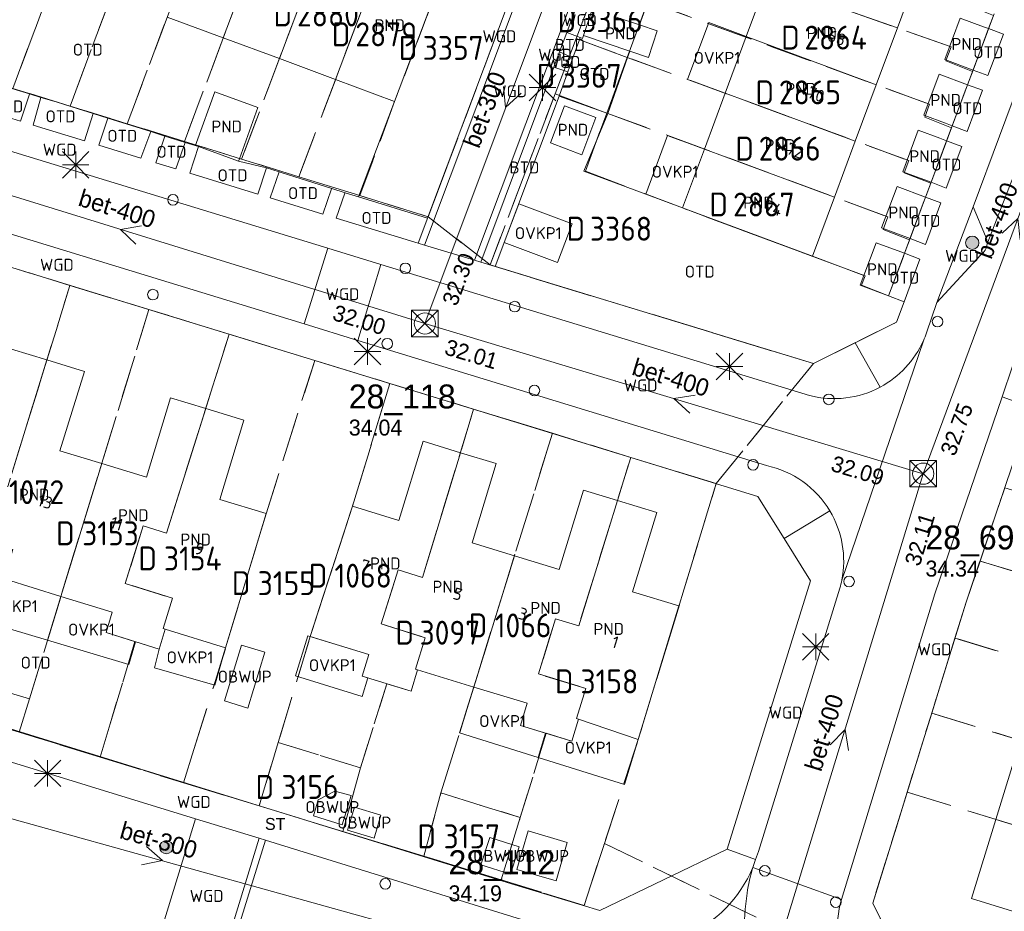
# Model space of a CAD drawing. Header units: metres. Extents: x 207644 to 210135, y 370459 to 373417.
# Tile 42 of 256: x 208256 to 208330, y 371539 to 371607. Entities that reach past the tile are written whole.
import ezdxf
from ezdxf.enums import TextEntityAlignment as Align

# ---------------------------------------------------------------- set-up
doc = ezdxf.new("R2010")
doc.units = ezdxf.units.M
doc.linetypes.add('HIDDEN2', pattern=[4.7625, 3.175, -1.5875])
for name, color, linetype in [('BTD', 7, 'Continuous'), ('combi_kolk', 7, 'Continuous'), ('CON_BxH300x300mm', 7, 'Continuous'), ('CON_BxH400x400mm', 7, 'Continuous'), ('DMM_BxH300x300mm', 7, 'Continuous'), ('DMM_BxH400x400mm', 7, 'Continuous'), ('GB', 1, 'Continuous'), ('GB07', 1, 'Continuous'), ('GB11', 1, 'Continuous'), ('INV_BxH300x300mm', 7, 'Continuous'), ('INV_BxH400x400mm', 7, 'Continuous'), ('KAD_perceelnummer', 212, 'Continuous'), ('KAD_sectie', 212, 'Continuous'), ('KAD_Vastgesteld_Perceel', 212, 'Continuous'), ('KO_INSPECTIE', 7, 'Continuous'), ('NAR', 7, 'Continuous'), ('NLV_inspectieput', 7, 'Continuous'), ('NNR_inspectieput', 7, 'Continuous'), ('NOD_inspectieput', 7, 'Continuous'), ('OBWUP', 7, 'Continuous'), ('OTD', 7, 'Continuous'), ('OVKP1', 7, 'Continuous'), ('PIJL', 7, 'Continuous'), ('PND', 7, 'Continuous'), ('WGD', 7, 'Continuous')]:
    doc.layers.add(name, color=color, linetype=linetype)
for name, color, linetype, lineweight in [('GIMGMV', 7, 'Continuous', 25), ('GMV', 7, 'Continuous', 25), ('GP1', 7, 'Continuous', 30), ('Q21_lantaarnpaal', 1, 'Continuous', 0), ('Q26_boom', 72, 'Continuous', 0), ('Q28_rioolput', 153, 'Continuous', 0)]:
    doc.layers.add(name, color=color, linetype=linetype, lineweight=lineweight)
doc.styles.add('ISO', font='isocpeur.ttf', dxfattribs={"height": 1})
doc.styles.add('ISOCP', font='ISOCP.shx', dxfattribs={"height": 1.8})

# ---------------------------------------------------------------- blocks, each defined once
blk = doc.blocks.new('ACMAP_ANN_TEMPLATE_Vastgesteld_Perceelnummer')
at = {"layer": 'KAD_perceelnummer', "style": 'ISOCP'}
blk.add_attdef('Perceelnummer', text='', height=1.8, dxfattribs=at).set_placement((0, 0), align=Align.MIDDLE)
at = {"layer": 'KAD_sectie', "style": 'ISOCP'}
blk.add_attdef('sectie', text='', height=1.8, dxfattribs=at).set_placement((-2.7, 0), align=Align.MIDDLE_RIGHT)
blk = doc.blocks.new('Q26')
blk.add_hatch(color=256).paths.add_polyline_path([(-0.452, -0.01, 1), (0.548, -0.01, 1)])
blk.add_circle((0.048, -0.01), 0.5)
blk = doc.blocks.new('Q21')
for p, q in [((-1, 1), (0, 0)), ((0, 1), (0, 0)), ((0, 0), (1, 1)), ((-1, 0), (0, 0)), ((-1, -1), (0, 0)), ((0, 0), (1, 0)), ((0, 0), (0, -1)), ((0, 0), (1, -1))]:
    blk.add_line(p, q)
blk = doc.blocks.new('Q28')
at = {"linetype": 'Continuous'}
for p, q in [((-1, -1), (1, 1)), ((-1, 1), (1, -1))]:
    blk.add_line(p, q, dxfattribs=at)
blk.add_lwpolyline([(1, 1), (1, -1), (-1, -1), (-1, 1)], close=True)

msp = doc.modelspace()

# ---------------------------------------------------------------- linework, layer by layer
at = {"layer": 'combi_kolk', "color": 253, "lineweight": 13}
for centre in [(208267.83, 371593), (208285.31, 371587.85), (208266.32, 371585.87), (208293.54, 371584.97), (208325.35, 371583.84), (208283.95, 371582.18), (208295.02, 371578.66), (208317.17, 371577.99), (208311.47, 371573.07), (208318.69, 371564.29), (208312.35, 371542.52), (208283.8, 371541.55), (208317.7, 371540.17)]:
    msp.add_circle(centre, 0.4, dxfattribs=at)
at = {"layer": 'CON_BxH300x300mm', "color": 253, "linetype": 'Continuous', "lineweight": 13}
for points in [[(208298.93, 371616.17), (208286.78, 371583.7)], [(208246.5, 371549), (208287.56, 371537.57)]]:
    msp.add_lwpolyline(points, dxfattribs=at)
at = {"layer": 'CON_BxH400x400mm', "color": 253, "linetype": 'Continuous', "lineweight": 13}
for points in [[(208324.27, 371572.4), (208338.51, 371610.8)], [(208240.97, 371597.86), (208286.78, 371583.7)], [(208324.27, 371572.4), (208286.78, 371583.7)], [(208312.5, 371533.91), (208324.27, 371572.4)]]:
    msp.add_lwpolyline(points, dxfattribs=at)
at = {"layer": 'GB', "color": 253, "linetype": 'Continuous', "lineweight": 13}
for points in [[(208284.506, 371600.405), (208288.214, 371610.23)], [(208322.324, 371605.935), (208323.895, 371610.164)], [(208312.482, 371609.392), (208310.959, 371605.294)], [(208299.427, 371607.475), (208298.715, 371605.36)], [(208271.616, 371605.188), (208267.397, 371606.754)], [(208302.919, 371606.163), (208301.083, 371606.781)], [(208327.057, 371606.682), (208325.891, 371603.569)], [(208304.263, 371605.711), (208302.919, 371606.163)], [(208320.734, 371601.658), (208322.324, 371605.935)], [(208329.191, 371605.883), (208328.025, 371602.769)], [(208275.834, 371603.623), (208271.616, 371605.188)], [(208298.715, 371605.36), (208302.19, 371604.19)], [(208310.959, 371605.294), (208309.371, 371601.021)], [(208280.053, 371602.057), (208275.834, 371603.623)], [(208302.19, 371604.19), (208303.593, 371603.718)], [(208324.318, 371599.366), (208325.477, 371602.463)], [(208280.053, 371602.057), (208284.506, 371600.405)], [(208320.734, 371601.658), (208319.163, 371597.429)], [(208326.452, 371598.567), (208327.612, 371601.664)], [(208309.371, 371601.021), (208307.81, 371596.821)], [(208322.728, 371595.121), (208323.897, 371598.243)], [(208319.163, 371597.429), (208317.594, 371593.208)], [(208324.862, 371594.322), (208326.031, 371597.444)], [(208306.162, 371592.389), (208307.81, 371596.821)], [(208321.142, 371590.885), (208322.314, 371594.015)], [(208315.939, 371588.754), (208317.594, 371593.208)], [(208323.276, 371590.086), (208324.448, 371593.216)], [(208306.162, 371592.389), (208315.939, 371588.754)], [(208319.803, 371587.308), (208320.729, 371589.78)], [(208321.662, 371585.775), (208322.863, 371588.981)], [(208319.803, 371587.308), (208319.528, 371586.574)], [(208319.528, 371586.574), (208321.662, 371585.775)], [(208258.344, 371580.954), (208255.671, 371581.781)], [(208261.162, 371580.083), (208258.344, 371580.954)], [(208259.321, 371574.131), (208261.162, 371580.083)], [(208267.654, 371578.101), (208265.834, 371572.142)], [(208270.294, 371577.294), (208267.654, 371578.101)], [(208270.294, 371577.294), (208273.163, 371576.418)], [(208273.163, 371576.418), (208271.344, 371570.46)], [(208286.64, 371574.84), (208284.82, 371568.882)], [(208289.454, 371573.98), (208286.64, 371574.84)], [(208262.469, 371573.17), (208259.321, 371574.131)], [(208292.152, 371573.156), (208289.454, 371573.98)], [(208265.834, 371572.142), (208262.469, 371573.17)], [(208290.331, 371567.198), (208292.152, 371573.156)], [(208298.709, 371571.155), (208296.893, 371565.196)], [(208301.262, 371570.377), (208298.709, 371571.155)], [(208271.344, 371570.46), (208274.834, 371569.394)], [(208301.262, 371570.377), (208304.222, 371569.475)], [(208281.329, 371569.948), (208278.153, 371560.157)], [(208284.82, 371568.882), (208281.329, 371569.948)], [(208274.834, 371569.394), (208271.787, 371559.294)], [(208304.222, 371569.475), (208302.405, 371563.515)], [(208293.52, 371566.225), (208290.331, 371567.198)], [(208296.893, 371565.196), (208293.52, 371566.225)], [(208259.399, 371563.172), (208255.24, 371564.454)], [(208259.399, 371563.172), (208263.265, 371561.98)], [(208302.405, 371563.515), (208305.896, 371562.451)], [(208305.896, 371562.451), (208302.835, 371552.407)], [(208263.265, 371561.98), (208262.793, 371560.441)], [(208266.784, 371559.199), (208267.248, 371560.714)], [(208267.248, 371560.714), (208271.787, 371559.294)], [(208262.793, 371560.441), (208266.784, 371559.199)], [(208278.153, 371560.157), (208282.568, 371558.802)], [(208282.568, 371558.802), (208282.065, 371557.172)], [(208282.065, 371557.172), (208285.745, 371556.047)], [(208285.745, 371556.047), (208286.233, 371557.637)], [(208290.459, 371556.349), (208286.233, 371557.637)], [(208290.459, 371556.349), (208294.471, 371555.126)], [(208294.471, 371555.126), (208293.968, 371553.466)], [(208293.968, 371553.466), (208297.845, 371552.286)], [(208298.347, 371553.943), (208297.845, 371552.286)], [(208298.347, 371553.943), (208302.835, 371552.407)], [(208329.734, 371546.397), (208331.564, 371552.341)], [(208327.898, 371540.433), (208329.734, 371546.397)], [(208336.499, 371537.785), (208327.898, 371540.433)]]:
    msp.add_lwpolyline(points, dxfattribs=at)
at = {"layer": 'GB07', "color": 253, "linetype": 'Continuous', "lineweight": 13}
for points in [[(208275.306, 371615.004), (208271.616, 371605.188)], [(208279.529, 371613.442), (208275.834, 371603.623)], [(208283.755, 371611.879), (208280.053, 371602.057)], [(208312.482, 371609.392), (208322.324, 371605.935)], [(208310.959, 371605.294), (208320.734, 371601.658)], [(208309.371, 371601.021), (208319.163, 371597.429)], [(208317.594, 371593.208), (208307.81, 371596.821)], [(208255.407, 371571.446), (208258.344, 371580.954)], [(208267.344, 371567.936), (208270.294, 371577.294)], [(208289.454, 371573.98), (208286.598, 371564.586)], [(208259.399, 371563.172), (208262.469, 371573.17)], [(208298.35, 371560.954), (208301.262, 371570.377)], [(208264.243, 371564.136), (208265.577, 371568.486)], [(208265.577, 371568.486), (208267.344, 371567.936)], [(208293.52, 371566.225), (208290.459, 371556.349)], [(208284.774, 371565.158), (208283.484, 371561.099)], [(208286.598, 371564.586), (208284.774, 371565.158)], [(208267.785, 371563.032), (208264.243, 371564.136)], [(208267.093, 371560.763), (208267.785, 371563.032)], [(208295.326, 371557.337), (208296.595, 371561.491)], [(208296.595, 371561.491), (208298.35, 371560.954)], [(208267.248, 371560.714), (208267.093, 371560.763)], [(208283.484, 371561.099), (208286.812, 371560.062)], [(208286.812, 371560.062), (208286.071, 371557.687)], [(208286.071, 371557.687), (208286.233, 371557.637)], [(208298.876, 371556.246), (208295.326, 371557.337)], [(208298.185, 371553.993), (208298.876, 371556.246)], [(208298.347, 371553.943), (208298.185, 371553.993)], [(208338.334, 371543.747), (208329.734, 371546.397)]]:
    msp.add_lwpolyline(points, dxfattribs=at)
at = {"layer": 'GB11', "color": 253, "linetype": 'Continuous', "lineweight": 13}
for points in [[(208328.804, 371606.028), (208327.057, 371606.682)], [(208329.191, 371605.883), (208328.804, 371606.028)], [(208303.593, 371603.718), (208304.263, 371605.711)], [(208325.891, 371603.569), (208328.025, 371602.769)], [(208325.477, 371602.463), (208327.612, 371601.664)], [(208270.972, 371601.118), (208269.604, 371597.321)], [(208274.218, 371599.948), (208270.972, 371601.118)], [(208272.825, 371596.085), (208274.218, 371599.948)], [(208298.595, 371596.392), (208299.648, 371599.194), (208297.292, 371600.08), (208296.238, 371597.279), (208298.595, 371596.392)], [(208325.938, 371598.76), (208324.318, 371599.366)], [(208326.452, 371598.567), (208325.938, 371598.76)], [(208323.897, 371598.243), (208325.517, 371597.636)], [(208269.604, 371597.321), (208269.521, 371597.092)], [(208269.521, 371597.092), (208269.753, 371597.008)], [(208272.767, 371595.922), (208269.753, 371597.008)], [(208325.517, 371597.636), (208326.031, 371597.444)], [(208272.767, 371595.922), (208272.825, 371596.085)], [(208324.862, 371594.322), (208322.728, 371595.121)], [(208322.314, 371594.015), (208324.448, 371593.216)], [(208323.276, 371590.086), (208321.142, 371590.885)], [(208320.729, 371589.78), (208322.863, 371588.981)]]:
    msp.add_lwpolyline(points, dxfattribs=at)
at = {"layer": 'GIMGMV', "color": 253, "linetype": 'Continuous', "lineweight": 13}
for points in [[(208272.978, 371559.501), (208271.708, 371555.306)], [(208274.742, 371558.967), (208272.978, 371559.501)], [(208273.472, 371554.772), (208274.742, 371558.967)], [(208271.708, 371555.306), (208273.472, 371554.772)], [(208279.997, 371548.523), (208278.757, 371547.875)], [(208281.233, 371548.185), (208279.997, 371548.523)], [(208280.55, 371545.99), (208281.233, 371548.185)], [(208278.757, 371547.875), (208278.396, 371546.658)], [(208281.476, 371547.315), (208280.964, 371545.585)], [(208283.476, 371546.723), (208281.476, 371547.315)], [(208278.396, 371546.658), (208280.55, 371545.99)], [(208282.964, 371544.992), (208283.476, 371546.723)], [(208280.964, 371545.585), (208282.964, 371544.992)], [(208294.549, 371545.528), (208293.698, 371542.636)], [(208297.494, 371544.662), (208294.549, 371545.528)], [(208291.657, 371545.043), (208290.999, 371542.966)], [(208293.883, 371544.338), (208291.657, 371545.043)], [(208293.225, 371542.261), (208293.883, 371544.338)], [(208296.644, 371541.77), (208297.494, 371544.662)], [(208290.999, 371542.966), (208293.225, 371542.261)], [(208293.698, 371542.636), (208296.644, 371541.77)]]:
    msp.add_lwpolyline(points, dxfattribs=at)
at = {"layer": 'GMV', "color": 253, "linetype": 'Continuous', "lineweight": 13}
for points in [[(208339.91, 371624.387), (208328.025, 371592.482)], [(208298.489, 371620.87), (208286.76, 371589.59)], [(208290.517, 371588.457), (208302.164, 371619.545)], [(208286.985, 371591.615), (208295.935, 371615.483)], [(208297.471, 371605.602), (208298.32, 371607.869)], [(208302.919, 371606.163), (208303.563, 371607.906)], [(208329.191, 371605.883), (208329.605, 371606.987)], [(208329.191, 371605.883), (208330.298, 371605.468)], [(208297.471, 371605.602), (208296.919, 371604.13)], [(208298.459, 371605.214), (208297.471, 371605.602)], [(208298.462, 371605.213), (208298.354, 371604.919)], [(208298.462, 371605.213), (208298.459, 371605.214)], [(208298.645, 371605.151), (208298.462, 371605.213)], [(208298.715, 371605.36), (208298.645, 371605.151)], [(208330.298, 371605.468), (208329.142, 371602.351)], [(208298.354, 371604.919), (208297.918, 371603.696)], [(208296.492, 371602.99), (208296.919, 371604.13)], [(208297.918, 371603.696), (208296.919, 371604.13)], [(208297.918, 371603.696), (208297.54, 371602.639)], [(208302.016, 371603.719), (208300.547, 371599.5)], [(208302.19, 371604.19), (208302.016, 371603.719)], [(208279.472, 371589.365), (208234.013, 371603.268)], [(208290.993, 371588.313), (208296.492, 371602.99)], [(208297.54, 371602.639), (208296.492, 371602.99)], [(208296.886, 371600.805), (208297.54, 371602.639)], [(208328.025, 371602.769), (208327.612, 371601.664)], [(208329.142, 371602.351), (208328.025, 371602.769)], [(208254.674, 371601.679), (208257.03, 371600.974)], [(208328.733, 371601.244), (208327.612, 371601.664)], [(208256.36, 371598.915), (208257.026, 371600.963)], [(208257.026, 371600.963), (208257.03, 371600.974)], [(208257.03, 371600.974), (208257.899, 371600.714)], [(208257.895, 371600.7), (208257.313, 371598.623)], [(208257.899, 371600.714), (208257.895, 371600.7)], [(208257.899, 371600.714), (208259.031, 371600.375)], [(208296.886, 371600.805), (208292.077, 371587.983)], [(208296.886, 371600.805), (208296.894, 371600.802)], [(208296.894, 371600.802), (208300.547, 371599.5)], [(208327.584, 371598.143), (208328.733, 371601.244)], [(208259.031, 371600.375), (208260.705, 371599.849)], [(208284.506, 371600.405), (208281.797, 371593.219)], [(208333.101, 371600), (208329.069, 371589.684)], [(208254.044, 371599.626), (208256.36, 371598.915)], [(208260.705, 371599.849), (208261.829, 371599.495)], [(208261.18, 371597.437), (208261.829, 371599.495)], [(208261.829, 371599.495), (208262.922, 371599.152)], [(208262.922, 371599.152), (208262.24, 371597.111)], [(208262.922, 371599.152), (208266.161, 371598.133)], [(208298.75, 371595.156), (208300.547, 371599.5)], [(208257.313, 371598.623), (208261.18, 371597.437)], [(208326.031, 371597.444), (208326.452, 371598.567)], [(208326.452, 371598.567), (208327.584, 371598.143)], [(208265.399, 371596.142), (208266.161, 371598.133)], [(208266.161, 371598.133), (208267.228, 371597.798)], [(208267.228, 371597.798), (208266.551, 371595.788)], [(208267.228, 371597.798), (208268.747, 371597.321)], [(208233.933, 371597.065), (208277.706, 371583.662)], [(208262.24, 371597.111), (208265.399, 371596.142)], [(208268.055, 371595.327), (208268.747, 371597.321)], [(208269.753, 371597.008), (208268.747, 371597.321)], [(208269.753, 371597.008), (208269.103, 371595.006)], [(208326.008, 371593.892), (208327.166, 371597.019)], [(208327.166, 371597.019), (208326.031, 371597.444)], [(208266.551, 371595.788), (208268.055, 371595.327)], [(208272.767, 371595.922), (208274.865, 371595.398)], [(208233.526, 371594.714), (208311.84, 371570.694)], [(208269.103, 371595.006), (208274.206, 371593.44)], [(208274.206, 371593.44), (208274.865, 371595.398)], [(208274.865, 371595.398), (208275.818, 371595.098)], [(208275.15, 371593.15), (208275.818, 371595.098)], [(208276.527, 371594.876), (208275.818, 371595.098)], [(208279.77, 371593.856), (208276.527, 371594.876)], [(208303.392, 371593.419), (208298.75, 371595.156)], [(208324.448, 371593.216), (208324.862, 371594.322)], [(208324.862, 371594.322), (208326.008, 371593.892)], [(208279.758, 371593.821), (208279.113, 371591.934)], [(208279.77, 371593.856), (208279.758, 371593.821)], [(208279.77, 371593.856), (208280.772, 371593.541)], [(208280.756, 371593.495), (208280.112, 371591.628)], [(208280.772, 371593.541), (208280.756, 371593.495)], [(208280.772, 371593.541), (208281.797, 371593.219)], [(208281.797, 371593.219), (208286.985, 371591.615)], [(208306.162, 371592.389), (208303.392, 371593.419)], [(208279.113, 371591.934), (208275.15, 371593.15)], [(208324.436, 371589.651), (208325.598, 371592.785)], [(208325.598, 371592.785), (208324.448, 371593.216)], [(208325.305, 371585.272), (208328.025, 371592.482)], [(208328.025, 371592.482), (208328.95, 371590.268)], [(208280.112, 371591.628), (208286.28, 371589.735)], [(208286.933, 371591.477), (208286.28, 371589.735)], [(208286.985, 371591.615), (208286.933, 371591.477)], [(208286.76, 371589.59), (208286.28, 371589.735)], [(208290.517, 371588.457), (208286.76, 371589.59)], [(208322.863, 371588.981), (208323.276, 371590.086)], [(208323.276, 371590.086), (208324.436, 371589.651)], [(208277.706, 371583.662), (208279.472, 371589.365)], [(208279.472, 371589.365), (208283.46, 371588.145)], [(208322.863, 371588.981), (208324.027, 371588.545)], [(208328.602, 371588.857), (208325.305, 371585.272)], [(208283.46, 371588.145), (208281.736, 371582.429)], [(208283.46, 371588.145), (208315.718, 371578.28)], [(208290.993, 371588.313), (208290.517, 371588.457)], [(208292.077, 371587.983), (208290.993, 371588.313)], [(208319.803, 371587.308), (208315.939, 371588.754)], [(208324.027, 371588.545), (208322.838, 371585.335)], [(208292.077, 371587.983), (208316.017, 371580.694)], [(208321.662, 371585.775), (208322.838, 371585.335)], [(208322.268, 371583.797), (208322.838, 371585.335)], [(208325.305, 371585.272), (208324.516, 371582.997)], [(208277.706, 371583.662), (208281.736, 371582.429)], [(208319.142, 371582.245), (208322.268, 371583.797)], [(208312.472, 371573.018), (208281.736, 371582.429)], [(208316.017, 371580.694), (208319.142, 371582.245)], [(208324.281, 371582.402), (208318.143, 371564.39)], [(208319.142, 371582.245), (208321.039, 371578.918)], [(208330.21, 371578.184), (208330.999, 371580.486)], [(208325.139, 371563.355), (208330.21, 371578.184)], [(208332.44, 371577.369), (208330.21, 371578.184)], [(208332.44, 371577.369), (208327.5, 371562.742)], [(208311.84, 371570.694), (208313.812, 371567.517)], [(208313.812, 371567.517), (208317.247, 371569.601)], [(208315.784, 371564.34), (208313.812, 371567.517)], [(208309.532, 371544.155), (208315.784, 371564.34)], [(208317.992, 371563.777), (208311.866, 371543.967)], [(208318.13, 371540.376), (208325.139, 371563.355)], [(208327.5, 371562.742), (208320.475, 371540.1)], [(208236.592, 371556.556), (208269.535, 371546.437)], [(208249.001, 371555.234), (208293.303, 371541.544)], [(208266.412, 371536.292), (208269.535, 371546.437)], [(208269.535, 371546.437), (208274.315, 371544.969)], [(208271.193, 371534.829), (208274.315, 371544.969)], [(208271.64, 371534.653), (208274.791, 371544.822)], [(208274.315, 371544.969), (208274.791, 371544.822)], [(208274.791, 371544.822), (208299.387, 371537.217)], [(208299.931, 371539.529), (208309.532, 371544.155)], [(208309.532, 371544.155), (208311.644, 371543.373)], [(208311.866, 371543.967), (208311.644, 371543.373)], [(208311.644, 371543.373), (208311.449, 371542.767)], [(208311.449, 371542.767), (208318.13, 371540.376)], [(208293.303, 371541.544), (208299.931, 371539.529)], [(208320.475, 371540.1), (208322.208, 371536.602)]]:
    msp.add_lwpolyline(points, dxfattribs=at)
for points in [[(208329.069, 371589.684, 0.138529), (208328.95, 371590.268)], [(208329.069, 371589.684, -0.225809), (208328.602, 371588.857)], [(208324.516, 371582.997, -0.021772), (208324.281, 371582.402)], [(208321.039, 371578.918, 0.165922), (208324.281, 371582.402)], [(208315.718, 371578.28, 0.1887), (208321.039, 371578.918)], [(208317.247, 371569.601, 0.208474), (208312.472, 371573.018)], [(208317.247, 371569.601, -0.186152), (208318.143, 371564.39)], [(208318.143, 371564.39, -0.021131), (208317.992, 371563.777)], [(208311.449, 371542.767, -0.388015), (208299.387, 371537.217)], [(208311.449, 371542.767, 0.034398), (208311.021, 371540.853)], [(208310.79, 371537.635, -0.040722), (208311.021, 371540.853)], [(208318.13, 371540.376, 0.198285), (208318.68, 371534.657)]]:
    msp.add_lwpolyline(points, format="xyb", dxfattribs=at)
at = {"layer": 'GP1', "color": 253, "linetype": 'Continuous', "lineweight": 13}
for points in [[(208308.14, 371606.343), (208306.547, 371602.057)], [(208310.959, 371605.294), (208308.14, 371606.343)], [(208306.547, 371602.057), (208309.371, 371601.021)], [(208305.038, 371597.845), (208303.392, 371593.419)], [(208307.81, 371596.821), (208305.038, 371597.845)], [(208293.849, 371592.708), (208292.755, 371589.791)], [(208297.858, 371591.203), (208293.849, 371592.708)], [(208296.763, 371588.286), (208297.858, 371591.203)], [(208292.755, 371589.791), (208296.763, 371588.286)], [(208259.399, 371563.172), (208258.384, 371559.867)], [(208252.384, 371561.66), (208258.384, 371559.867)], [(208262.793, 371560.441), (208265, 371559.754)], [(208277.986, 371560.208), (208277.057, 371557.182)], [(208282.568, 371558.802), (208277.986, 371560.208)], [(208264.496, 371558.041), (208258.384, 371559.867)], [(208265, 371559.754), (208264.496, 371558.041)], [(208266.784, 371559.199), (208266.428, 371557.805)], [(208270.973, 371556.501), (208271.787, 371559.294)], [(208266.428, 371557.805), (208270.973, 371556.501)], [(208277.057, 371557.182), (208282.052, 371555.649)], [(208282.052, 371555.649), (208282.478, 371557.046)], [(208282.478, 371557.046), (208282.065, 371557.172)], [(208290.459, 371556.349), (208289.39, 371552.898)], [(208293.968, 371553.466), (208295.858, 371552.891)], [(208289.39, 371552.898), (208295.291, 371551.055)], [(208295.858, 371552.891), (208295.291, 371551.055)], [(208297.845, 371552.286), (208295.858, 371552.891)], [(208302.835, 371552.407), (208301.803, 371549.022)], [(208301.803, 371549.022), (208295.291, 371551.055)]]:
    msp.add_lwpolyline(points, dxfattribs=at)
at = {"layer": 'KAD_Vastgesteld_Perceel', "color": 253, "linetype": 'HIDDEN2', "lineweight": 13}
for points in [[(208251.494, 371602.711), (208259.909, 371625.281), (208260.87, 371624.925), (208261.64, 371626.999), (208265.863, 371625.431), (208265.094, 371623.361), (208264.125, 371623.72), (208255.786, 371601.385), (208251.494, 371602.711)], [(208255.786, 371601.385), (208264.125, 371623.72), (208265.094, 371623.361), (208265.863, 371625.431), (208270.07, 371623.869), (208269.303, 371621.803), (208268.351, 371622.152), (208260.089, 371600.056), (208255.786, 371601.385)], [(208260.089, 371600.056), (208268.351, 371622.152), (208269.303, 371621.803), (208270.07, 371623.869), (208274.304, 371622.297), (208273.538, 371620.234), (208272.588, 371620.584), (208264.385, 371598.729), (208260.089, 371600.056)], [(208264.385, 371598.729), (208272.588, 371620.584), (208273.538, 371620.234), (208274.304, 371622.297), (208278.554, 371620.719), (208277.786, 371618.65), (208276.812, 371619.012), (208268.688, 371597.4), (208264.385, 371598.729)], [(208268.688, 371597.4), (208276.812, 371619.012), (208277.786, 371618.65), (208278.554, 371620.719), (208282.768, 371619.154), (208282, 371617.088), (208281.036, 371617.446), (208272.992, 371596.07), (208268.688, 371597.4)], [(208272.992, 371596.07), (208281.036, 371617.446), (208282, 371617.088), (208282.768, 371619.154), (208287.004, 371617.581), (208286.241, 371615.527), (208285.265, 371615.886), (208277.295, 371594.741), (208272.992, 371596.07)], [(208289.721, 371614.226), (208284.506, 371600.405), (208281.886, 371593.323), (208277.295, 371594.741), (208285.265, 371615.886), (208286.241, 371615.527), (208287.004, 371617.581), (208291.102, 371616.059), (208291.224, 371616.014), (208290.458, 371613.952), (208289.721, 371614.226)], [(208289.721, 371614.226), (208290.458, 371613.952), (208291.224, 371616.014), (208291.102, 371616.059), (208291.498, 371617.132), (208295.935, 371615.483), (208287.868, 371593.969), (208287.03, 371591.734), (208281.886, 371593.323), (208284.506, 371600.405), (208289.721, 371614.226)], [(208306.595, 371616.201), (208327.947, 371608.75), (208327.55, 371607.681), (208329.565, 371606.881), (208327.984, 371602.66), (208325.969, 371603.46), (208326.364, 371604.515), (208305.052, 371612.003), (208306.595, 371616.201)], [(208305.052, 371612.003), (208326.364, 371604.515), (208325.969, 371603.46), (208327.984, 371602.66), (208326.397, 371598.421), (208324.383, 371599.22), (208324.748, 371600.195), (208303.551, 371607.921), (208305.052, 371612.003)], [(208302.007, 371603.722), (208298.158, 371605.134), (208299.746, 371609.308), (208303.551, 371607.921), (208302.007, 371603.722)], [(208303.551, 371607.921), (208324.748, 371600.195), (208324.383, 371599.22), (208326.397, 371598.421), (208324.836, 371594.252), (208322.849, 371595.04), (208323.182, 371595.954), (208302.007, 371603.722), (208303.551, 371607.921)], [(208300.467, 371599.533), (208296.574, 371600.97), (208298.158, 371605.134), (208302.007, 371603.722), (208300.467, 371599.533)], [(208323.239, 371589.986), (208321.247, 371590.777), (208321.6, 371591.729), (208300.467, 371599.533), (208302.007, 371603.722), (208323.182, 371595.954), (208322.849, 371595.04), (208324.836, 371594.252), (208323.239, 371589.986)], [(208306.162, 371592.389), (208319.893, 371587.283), (208319.617, 371586.586), (208321.662, 371585.775), (208322.837, 371585.334), (208322.268, 371583.797), (208317.818, 371581.588), (208316.017, 371580.694), (208291.68, 371588.103), (208294.17, 371594.65), (208296.574, 371600.97), (208300.467, 371599.533), (208298.858, 371595.157), (208306.162, 371592.389)], [(208298.858, 371595.157), (208300.467, 371599.533), (208321.6, 371591.729), (208321.247, 371590.777), (208323.239, 371589.986), (208321.662, 371585.775), (208319.617, 371586.586), (208319.893, 371587.283), (208306.162, 371592.389), (208298.858, 371595.157)], [(208254.028, 371588.426), (208260.079, 371586.57), (208255.407, 371571.446), (208253.64, 371571.994), (208252.307, 371567.788), (208255.792, 371566.699), (208255.095, 371564.499), (208255.24, 371564.454), (208254.745, 371562.861), (208252.868, 371563.44), (208251.045, 371557.277), (208245.088, 371559.096), (208254.028, 371588.426)], [(208266.023, 371584.747), (208257.029, 371555.451), (208251.045, 371557.277), (208252.868, 371563.44), (208254.745, 371562.861), (208255.24, 371564.454), (208255.095, 371564.499), (208255.792, 371566.699), (208252.307, 371567.788), (208253.64, 371571.994), (208255.407, 371571.446), (208260.079, 371586.57), (208266.023, 371584.747)], [(208272.06, 371582.895), (208267.344, 371567.936), (208265.577, 371568.486), (208264.243, 371564.136), (208267.785, 371563.032), (208267.093, 371560.763), (208267.248, 371560.714), (208266.784, 371559.199), (208264.965, 371559.765), (208263.106, 371553.593), (208262.349, 371551.079), (208256.261, 371552.948), (208257.029, 371555.451), (208266.023, 371584.747), (208272.06, 371582.895)], [(208272.06, 371582.895), (208278.491, 371580.922), (208274.831, 371569.389), (208271.787, 371559.294), (208269.404, 371551.659), (208268.622, 371549.154), (208262.349, 371551.079), (208263.106, 371553.593), (208264.965, 371559.765), (208266.784, 371559.199), (208267.248, 371560.714), (208267.093, 371560.763), (208267.785, 371563.032), (208264.243, 371564.136), (208265.577, 371568.486), (208267.344, 371567.936), (208272.06, 371582.895)], [(208284.132, 371579.192), (208281.334, 371569.954), (208278.153, 371560.157), (208275.751, 371552.189), (208274.31, 371547.409), (208268.622, 371549.154), (208269.404, 371551.659), (208271.787, 371559.294), (208274.831, 371569.389), (208278.491, 371580.922), (208284.132, 371579.192)], [(208284.132, 371579.192), (208290.449, 371577.255), (208286.598, 371564.586), (208284.774, 371565.158), (208283.484, 371561.099), (208286.812, 371560.062), (208286.071, 371557.687), (208286.233, 371557.637), (208285.745, 371556.047), (208283.926, 371556.603), (208281.934, 371550.267), (208275.751, 371552.189), (208278.153, 371560.157), (208281.334, 371569.954), (208284.132, 371579.192)], [(208296.376, 371575.437), (208287.99, 371548.386), (208286.703, 371543.624), (208280.598, 371545.48), (208281.934, 371550.267), (208283.926, 371556.603), (208285.745, 371556.047), (208286.233, 371557.637), (208286.071, 371557.687), (208286.812, 371560.062), (208283.484, 371561.099), (208284.774, 371565.158), (208286.598, 371564.586), (208290.449, 371577.255), (208296.376, 371575.437)], [(208296.376, 371575.437), (208302.267, 371573.63), (208298.35, 371560.954), (208296.595, 371561.491), (208295.326, 371557.337), (208298.876, 371556.246), (208298.185, 371553.993), (208298.347, 371553.943), (208297.845, 371552.286), (208295.911, 371552.875), (208293.958, 371546.535), (208287.99, 371548.386), (208296.376, 371575.437)], [(208302.835, 371552.407), (208300.284, 371544.574), (208298.769, 371539.923), (208292.513, 371541.842), (208293.958, 371546.535), (208295.911, 371552.875), (208297.845, 371552.286), (208298.347, 371553.943), (208298.185, 371553.993), (208298.876, 371556.246), (208295.326, 371557.337), (208296.595, 371561.491), (208298.35, 371560.954), (208302.267, 371573.63), (208308.701, 371571.657), (208302.835, 371552.407)], [(208328.543, 371565.831), (208330.406, 371571.347), (208356.214, 371563.595), (208354.477, 371557.933), (208328.543, 371565.831)], [(208326.659, 371560.032), (208327.5, 371562.742), (208328.543, 371565.831), (208354.477, 371557.933), (208352.679, 371552.073), (208326.659, 371560.032)], [(208324.909, 371554.392), (208326.659, 371560.032), (208352.679, 371552.073), (208350.929, 371546.371), (208324.909, 371554.392)], [(208250.305, 371554.776), (208251.045, 371557.277), (208257.029, 371555.451), (208256.261, 371552.948), (208250.305, 371554.776)], [(208324.909, 371554.392), (208350.929, 371546.371), (208349.105, 371540.428), (208323.066, 371548.451), (208324.909, 371554.392)], [(208281.934, 371550.267), (208280.598, 371545.48), (208274.31, 371547.409), (208275.751, 371552.189), (208281.934, 371550.267)], [(208286.703, 371543.624), (208287.99, 371548.386), (208293.958, 371546.535), (208292.513, 371541.842), (208286.703, 371543.624)], [(208323.94, 371533.105), (208320.475, 371540.1), (208323.066, 371548.451), (208349.105, 371540.428), (208347.281, 371534.484), (208344.924, 371526.731), (208323.94, 371533.105)]]:
    msp.add_lwpolyline(points, close=True, dxfattribs=at)
for points in [[(208299.746, 371609.308), (208298.158, 371605.134), (208296.574, 371600.97), (208294.17, 371594.65), (208291.68, 371588.103), (208287.03, 371591.734), (208287.868, 371593.969), (208295.935, 371615.483)], [(208330.406, 371571.347), (208328.543, 371565.831), (208327.5, 371562.742), (208326.659, 371560.032), (208324.909, 371554.392), (208323.066, 371548.451), (208320.475, 371540.1), (208323.94, 371533.105), (208300.284, 371544.574), (208302.835, 371552.407), (208308.701, 371571.657), (208316.017, 371580.694), (208317.818, 371581.588), (208322.268, 371583.797), (208322.837, 371585.334), (208321.662, 371585.775), (208323.239, 371589.986), (208324.836, 371594.252), (208326.397, 371598.421), (208327.984, 371602.66), (208329.565, 371606.881)], [(208255.786, 371601.385), (208260.089, 371600.056), (208264.385, 371598.729), (208268.688, 371597.4), (208272.992, 371596.07), (208277.295, 371594.741), (208281.886, 371593.323), (208287.03, 371591.734), (208291.68, 371588.103), (208316.017, 371580.694), (208308.701, 371571.657), (208302.267, 371573.63), (208296.376, 371575.437), (208290.449, 371577.255), (208284.132, 371579.192), (208278.491, 371580.922), (208272.06, 371582.895), (208266.023, 371584.747), (208260.079, 371586.57), (208254.028, 371588.426)], [(208256.261, 371552.948), (208262.349, 371551.079), (208268.622, 371549.154), (208274.31, 371547.409), (208280.598, 371545.48), (208286.703, 371543.624), (208292.513, 371541.842), (208298.769, 371539.923), (208300.284, 371544.574), (208323.94, 371533.105), (208344.924, 371526.731), (208348.796, 371525.513), (208354.74, 371523.681), (208360.417, 371521.931), (208366.237, 371520.141), (208371.981, 371518.375)]]:
    msp.add_lwpolyline(points, dxfattribs=at)
at = {"layer": 'NOD_inspectieput', "color": 253, "lineweight": 13}
for centre in [(208286.78, 371583.7), (208324.27, 371572.4)]:
    msp.add_circle(centre, 0.8, dxfattribs=at)
at = {"layer": 'PIJL', "color": 253, "lineweight": 13}
for points in [[(208292.69, 371601.54), (208292.85, 371599.94), (208294.03, 371601.03)], [(208265.46, 371591.04), (208263.88, 371590.78), (208265.04, 371589.67)], [(208330.21, 371590.5), (208331.39, 371591.6), (208331.56, 371590)], [(208307.11, 371578.32), (208305.52, 371578.05), (208306.7, 371576.95)], [(208317.28, 371551.99), (208318.39, 371553.16), (208318.65, 371551.57)], [(208265.84, 371544.36), (208267.03, 371543.29), (208265.45, 371542.98)]]:
    msp.add_lwpolyline(points, dxfattribs=at)

# ---------------------------------------------------------------- block references
at = {"layer": 'KAD_Vastgesteld_Perceel', "color": 253, "linetype": 'HIDDEN2', "lineweight": 13}
ref = msp.add_blockref('ACMAP_ANN_TEMPLATE_Vastgesteld_Perceelnummer', (208279.491, 371606.948), dxfattribs=at)
ref.add_attrib('Perceelnummer', '2880', dxfattribs={"layer": 'KAD_perceelnummer', "lineweight": 13, "height": 1.8, "style": 'ISOCP'}).set_placement((208279.491, 371606.948), align=Align.MIDDLE)
ref.add_attrib('sectie', 'D', dxfattribs={"layer": 'KAD_sectie', "lineweight": 13, "height": 1.8, "style": 'ISOCP'}).set_placement((208276.791, 371606.948), align=Align.MIDDLE_RIGHT)
ref = msp.add_blockref('ACMAP_ANN_TEMPLATE_Vastgesteld_Perceelnummer', (208300.859, 371606.515), dxfattribs=at)
ref.add_attrib('Perceelnummer', '3366', dxfattribs={"layer": 'KAD_perceelnummer', "lineweight": 13, "height": 1.8, "style": 'ISOCP'}).set_placement((208300.859, 371606.515), align=Align.MIDDLE)
ref.add_attrib('sectie', 'D', dxfattribs={"layer": 'KAD_sectie', "lineweight": 13, "height": 1.8, "style": 'ISOCP'}).set_placement((208298.159, 371606.515), align=Align.MIDDLE_RIGHT)
ref = msp.add_blockref('ACMAP_ANN_TEMPLATE_Vastgesteld_Perceelnummer', (208283.871, 371605.452), dxfattribs=at)
ref.add_attrib('Perceelnummer', '2879', dxfattribs={"layer": 'KAD_perceelnummer', "lineweight": 13, "height": 1.8, "style": 'ISOCP'}).set_placement((208283.871, 371605.452), align=Align.MIDDLE)
ref.add_attrib('sectie', 'D', dxfattribs={"layer": 'KAD_sectie', "lineweight": 13, "height": 1.8, "style": 'ISOCP'}).set_placement((208281.171, 371605.452), align=Align.MIDDLE_RIGHT)
ref = msp.add_blockref('ACMAP_ANN_TEMPLATE_Vastgesteld_Perceelnummer', (208317.682, 371605.212), dxfattribs=at)
ref.add_attrib('Perceelnummer', '2864', dxfattribs={"layer": 'KAD_perceelnummer', "lineweight": 13, "height": 1.8, "style": 'ISOCP'}).set_placement((208317.682, 371605.212), align=Align.MIDDLE)
ref.add_attrib('sectie', 'D', dxfattribs={"layer": 'KAD_sectie', "lineweight": 13, "height": 1.8, "style": 'ISOCP'}).set_placement((208314.982, 371605.212), align=Align.MIDDLE_RIGHT)
ref = msp.add_blockref('ACMAP_ANN_TEMPLATE_Vastgesteld_Perceelnummer', (208288.909, 371604.433), dxfattribs=at)
ref.add_attrib('Perceelnummer', '3357', dxfattribs={"layer": 'KAD_perceelnummer', "lineweight": 13, "height": 1.8, "style": 'ISOCP'}).set_placement((208288.909, 371604.433), align=Align.MIDDLE)
ref.add_attrib('sectie', 'D', dxfattribs={"layer": 'KAD_sectie', "lineweight": 13, "height": 1.8, "style": 'ISOCP'}).set_placement((208286.209, 371604.433), align=Align.MIDDLE_RIGHT)
ref = msp.add_blockref('ACMAP_ANN_TEMPLATE_Vastgesteld_Perceelnummer', (208299.295, 371602.334), dxfattribs=at)
ref.add_attrib('Perceelnummer', '3367', dxfattribs={"layer": 'KAD_perceelnummer', "lineweight": 13, "height": 1.8, "style": 'ISOCP'}).set_placement((208299.295, 371602.334), align=Align.MIDDLE)
ref.add_attrib('sectie', 'D', dxfattribs={"layer": 'KAD_sectie', "lineweight": 13, "height": 1.8, "style": 'ISOCP'}).set_placement((208296.595, 371602.334), align=Align.MIDDLE_RIGHT)
ref = msp.add_blockref('ACMAP_ANN_TEMPLATE_Vastgesteld_Perceelnummer', (208315.747, 371601.087), dxfattribs=at)
ref.add_attrib('Perceelnummer', '2865', dxfattribs={"layer": 'KAD_perceelnummer', "lineweight": 13, "height": 1.8, "style": 'ISOCP'}).set_placement((208315.747, 371601.087), align=Align.MIDDLE)
ref.add_attrib('sectie', 'D', dxfattribs={"layer": 'KAD_sectie', "lineweight": 13, "height": 1.8, "style": 'ISOCP'}).set_placement((208313.047, 371601.087), align=Align.MIDDLE_RIGHT)
ref = msp.add_blockref('ACMAP_ANN_TEMPLATE_Vastgesteld_Perceelnummer', (208314.225, 371596.854), dxfattribs=at)
ref.add_attrib('Perceelnummer', '2866', dxfattribs={"layer": 'KAD_perceelnummer', "lineweight": 13, "height": 1.8, "style": 'ISOCP'}).set_placement((208314.225, 371596.854), align=Align.MIDDLE)
ref.add_attrib('sectie', 'D', dxfattribs={"layer": 'KAD_sectie', "lineweight": 13, "height": 1.8, "style": 'ISOCP'}).set_placement((208311.525, 371596.854), align=Align.MIDDLE_RIGHT)
ref = msp.add_blockref('ACMAP_ANN_TEMPLATE_Vastgesteld_Perceelnummer', (208312.279, 371592.654), dxfattribs=at)
ref.add_attrib('Perceelnummer', '2867', dxfattribs={"layer": 'KAD_perceelnummer', "lineweight": 13, "height": 1.8, "style": 'ISOCP'}).set_placement((208312.279, 371592.654), align=Align.MIDDLE)
ref.add_attrib('sectie', 'D', dxfattribs={"layer": 'KAD_sectie', "lineweight": 13, "height": 1.8, "style": 'ISOCP'}).set_placement((208309.579, 371592.654), align=Align.MIDDLE_RIGHT)
ref = msp.add_blockref('ACMAP_ANN_TEMPLATE_Vastgesteld_Perceelnummer', (208301.533, 371590.832), dxfattribs=at)
ref.add_attrib('Perceelnummer', '3368', dxfattribs={"layer": 'KAD_perceelnummer', "lineweight": 13, "height": 1.8, "style": 'ISOCP'}).set_placement((208301.533, 371590.832), align=Align.MIDDLE)
ref.add_attrib('sectie', 'D', dxfattribs={"layer": 'KAD_sectie', "lineweight": 13, "height": 1.8, "style": 'ISOCP'}).set_placement((208298.833, 371590.832), align=Align.MIDDLE_RIGHT)
ref = msp.add_blockref('ACMAP_ANN_TEMPLATE_Vastgesteld_Perceelnummer', (208257.567, 371571.011), dxfattribs=at)
ref.add_attrib('Perceelnummer', '1072', dxfattribs={"layer": 'KAD_perceelnummer', "lineweight": 13, "height": 1.8, "style": 'ISOCP'}).set_placement((208257.567, 371571.011), align=Align.MIDDLE)
ref.add_attrib('sectie', 'D', dxfattribs={"layer": 'KAD_sectie', "lineweight": 13, "height": 1.8, "style": 'ISOCP'}).set_placement((208254.867, 371571.011), align=Align.MIDDLE_RIGHT)
ref = msp.add_blockref('ACMAP_ANN_TEMPLATE_Vastgesteld_Perceelnummer', (208263.128, 371567.913), dxfattribs=at)
ref.add_attrib('Perceelnummer', '3153', dxfattribs={"layer": 'KAD_perceelnummer', "lineweight": 13, "height": 1.8, "style": 'ISOCP'}).set_placement((208263.128, 371567.913), align=Align.MIDDLE)
ref.add_attrib('sectie', 'D', dxfattribs={"layer": 'KAD_sectie', "lineweight": 13, "height": 1.8, "style": 'ISOCP'}).set_placement((208260.428, 371567.913), align=Align.MIDDLE_RIGHT)
ref = msp.add_blockref('ACMAP_ANN_TEMPLATE_Vastgesteld_Perceelnummer', (208269.319, 371566.025), dxfattribs=at)
ref.add_attrib('Perceelnummer', '3154', dxfattribs={"layer": 'KAD_perceelnummer', "lineweight": 13, "height": 1.8, "style": 'ISOCP'}).set_placement((208269.319, 371566.025), align=Align.MIDDLE)
ref.add_attrib('sectie', 'D', dxfattribs={"layer": 'KAD_sectie', "lineweight": 13, "height": 1.8, "style": 'ISOCP'}).set_placement((208266.619, 371566.025), align=Align.MIDDLE_RIGHT)
ref = msp.add_blockref('ACMAP_ANN_TEMPLATE_Vastgesteld_Perceelnummer', (208282.138, 371564.73), dxfattribs=at)
ref.add_attrib('Perceelnummer', '1068', dxfattribs={"layer": 'KAD_perceelnummer', "lineweight": 13, "height": 1.8, "style": 'ISOCP'}).set_placement((208282.138, 371564.73), align=Align.MIDDLE)
ref.add_attrib('sectie', 'D', dxfattribs={"layer": 'KAD_sectie', "lineweight": 13, "height": 1.8, "style": 'ISOCP'}).set_placement((208279.438, 371564.73), align=Align.MIDDLE_RIGHT)
ref = msp.add_blockref('ACMAP_ANN_TEMPLATE_Vastgesteld_Perceelnummer', (208276.355, 371564.166), dxfattribs=at)
ref.add_attrib('Perceelnummer', '3155', dxfattribs={"layer": 'KAD_perceelnummer', "lineweight": 13, "height": 1.8, "style": 'ISOCP'}).set_placement((208276.355, 371564.166), align=Align.MIDDLE)
ref.add_attrib('sectie', 'D', dxfattribs={"layer": 'KAD_sectie', "lineweight": 13, "height": 1.8, "style": 'ISOCP'}).set_placement((208273.655, 371564.166), align=Align.MIDDLE_RIGHT)
ref = msp.add_blockref('ACMAP_ANN_TEMPLATE_Vastgesteld_Perceelnummer', (208294.168, 371560.986), dxfattribs=at)
ref.add_attrib('Perceelnummer', '1066', dxfattribs={"layer": 'KAD_perceelnummer', "lineweight": 13, "height": 1.8, "style": 'ISOCP'}).set_placement((208294.168, 371560.986), align=Align.MIDDLE)
ref.add_attrib('sectie', 'D', dxfattribs={"layer": 'KAD_sectie', "lineweight": 13, "height": 1.8, "style": 'ISOCP'}).set_placement((208291.468, 371560.986), align=Align.MIDDLE_RIGHT)
ref = msp.add_blockref('ACMAP_ANN_TEMPLATE_Vastgesteld_Perceelnummer', (208288.664, 371560.44), dxfattribs=at)
ref.add_attrib('Perceelnummer', '3097', dxfattribs={"layer": 'KAD_perceelnummer', "lineweight": 13, "height": 1.8, "style": 'ISOCP'}).set_placement((208288.664, 371560.44), align=Align.MIDDLE)
ref.add_attrib('sectie', 'D', dxfattribs={"layer": 'KAD_sectie', "lineweight": 13, "height": 1.8, "style": 'ISOCP'}).set_placement((208285.964, 371560.44), align=Align.MIDDLE_RIGHT)
ref = msp.add_blockref('ACMAP_ANN_TEMPLATE_Vastgesteld_Perceelnummer', (208300.658, 371556.776), dxfattribs=at)
ref.add_attrib('Perceelnummer', '3158', dxfattribs={"layer": 'KAD_perceelnummer', "lineweight": 13, "height": 1.8, "style": 'ISOCP'}).set_placement((208300.658, 371556.776), align=Align.MIDDLE)
ref.add_attrib('sectie', 'D', dxfattribs={"layer": 'KAD_sectie', "lineweight": 13, "height": 1.8, "style": 'ISOCP'}).set_placement((208297.958, 371556.776), align=Align.MIDDLE_RIGHT)
ref = msp.add_blockref('ACMAP_ANN_TEMPLATE_Vastgesteld_Perceelnummer', (208278.137, 371548.835), dxfattribs=at)
ref.add_attrib('Perceelnummer', '3156', dxfattribs={"layer": 'KAD_perceelnummer', "lineweight": 13, "height": 1.8, "style": 'ISOCP'}).set_placement((208278.137, 371548.835), align=Align.MIDDLE)
ref.add_attrib('sectie', 'D', dxfattribs={"layer": 'KAD_sectie', "lineweight": 13, "height": 1.8, "style": 'ISOCP'}).set_placement((208275.437, 371548.835), align=Align.MIDDLE_RIGHT)
ref = msp.add_blockref('ACMAP_ANN_TEMPLATE_Vastgesteld_Perceelnummer', (208290.313, 371545.114), dxfattribs=at)
ref.add_attrib('Perceelnummer', '3157', dxfattribs={"layer": 'KAD_perceelnummer', "lineweight": 13, "height": 1.8, "style": 'ISOCP'}).set_placement((208290.313, 371545.114), align=Align.MIDDLE)
ref.add_attrib('sectie', 'D', dxfattribs={"layer": 'KAD_sectie', "lineweight": 13, "height": 1.8, "style": 'ISOCP'}).set_placement((208287.613, 371545.114), align=Align.MIDDLE_RIGHT)
at = {"layer": 'Q21_lantaarnpaal', "color": 253}
for p in [(208295.623, 371601.451), (208260.51, 371595.641), (208282.456, 371581.597), (208309.698, 371580.457), (208316.179, 371559.381), (208258.399, 371549.858)]:
    msp.add_blockref('Q21', p, dxfattribs=at)
at = {"layer": 'Q26_boom', "color": 253}
for p in [(208327.913, 371589.782), (208267.282, 371544.316)]:
    msp.add_blockref('Q26', p, dxfattribs=at)
at = {"layer": 'Q28_rioolput', "color": 253}
for p in [(208286.78, 371583.702), (208324.27, 371572.4)]:
    msp.add_blockref('Q28', p, dxfattribs=at)

# ---------------------------------------------------------------- texts
at = {"layer": 'BTD', "color": 253, "linetype": 'Continuous', "lineweight": 13, "style": 'ISO'}
for p in [(208297.691, 371604.656), (208294.267, 371595.437)]:
    msp.add_text('BTD', height=0.9, dxfattribs=at).set_placement(p, align=Align.MIDDLE_CENTER)
at = {"layer": 'DMM_BxH300x300mm', "color": 253, "lineweight": 13}
for rotation, p in [(69.48, (208290.85, 371596.8)), (344.44, (208263.74, 371545))]:
    msp.add_text('bet-300', height=1.3, rotation=rotation, dxfattribs=at).set_placement(p)
at = {"layer": 'DMM_BxH400x400mm', "color": 253, "lineweight": 13}
for rotation, p in [(69.65, (208329.39, 371588.46)), (342.82, (208260.62, 371592.59)), (343.23, (208302.27, 371579.87)), (73, (208316.58, 371549.92))]:
    msp.add_text('bet-400', height=1.3, rotation=rotation, dxfattribs=at).set_placement(p)
at = {"layer": 'INV_BxH300x300mm', "color": 253, "lineweight": 13}
msp.add_text('32.30', height=1.2, rotation=69.48, dxfattribs=at).set_placement((208289.17, 371584.94))
at = {"layer": 'INV_BxH400x400mm', "color": 253, "lineweight": 13}
for s, rotation, p in [('32.00', 342.82, (208279.75, 371583.99)), ('32.01', 343.23, (208288.18, 371581.4)), ('32.75', 69.65, (208326.65, 371573.65)), ('32.09', 343.23, (208317.24, 371572.64)), ('32.11', 73, (208324, 371565.37))]:
    msp.add_text(s, height=1.2, rotation=rotation, dxfattribs=at).set_placement(p)
at = {"layer": 'KO_INSPECTIE', "color": 253, "lineweight": 13}
msp.add_text('ST', height=0.9, dxfattribs=at).set_placement((208274.75, 371545.6))
at = {"layer": 'NAR', "color": 253, "linetype": 'Continuous', "lineweight": 13, "style": 'ISO'}
for s, rotation, p in [('68', 339.6, (208317.78, 371605.191)), ('70', 339, (208316.205, 371600.951)), ('72', 339.7, (208314.627, 371596.705)), ('74', 339.6, (208313.017, 371592.375)), ('13', 343, (208258.213, 371570.287)), ('11', 343, (208263.592, 371568.644)), ('9', 343, (208269.825, 371566.741)), ('7', 343, (208282.282, 371565.475)), ('5', 343, (208289.255, 371563.344)), ('3', 343, (208294.157, 371561.849)), ('1', 343, (208301.104, 371559.73))]:
    msp.add_text(s, height=0.9, rotation=rotation, dxfattribs=at).set_placement(p, align=Align.MIDDLE_CENTER)
at = {"layer": 'NLV_inspectieput', "color": 253, "lineweight": 13}
for s, p in [('34.04', (208281.06, 371575.27)), ('34.34', (208324.44, 371564.66)), ('34.19', (208288.56, 371540.23))]:
    msp.add_text(s, height=1.2, dxfattribs=at).set_placement(p)
at = {"layer": 'NNR_inspectieput', "color": 253, "lineweight": 13}
for s, p in [('28_118', (208281.06, 371577.31)), ('28_69', (208324.44, 371566.7)), ('28_112', (208288.56, 371542.27))]:
    msp.add_text(s, height=1.8, dxfattribs=at).set_placement(p)
at = {"layer": 'OBWUP', "color": 253, "linetype": 'Continuous', "lineweight": 13, "style": 'ISO'}
for p in [(208273.225, 371557.137), (208279.815, 371547.323), (208282.22, 371546.154), (208292.441, 371543.652), (208295.596, 371543.649)]:
    msp.add_text('OBWUP', height=0.9, dxfattribs=at).set_placement(p, align=Align.MIDDLE_CENTER)
at = {"layer": 'OTD', "color": 253, "linetype": 'Continuous', "lineweight": 13, "style": 'ISO'}
for p in [(208261.417, 371604.299), (208329.162, 371604.106), (208299.538, 371602.472), (208255.439, 371600.034), (208327.593, 371599.89), (208259.369, 371599.283), (208264.013, 371597.819), (208267.713, 371596.617), (208326.014, 371595.654), (208272.31, 371594.849), (208277.607, 371593.506), (208283.137, 371591.642), (208324.437, 371591.421), (208307.458, 371587.604), (208322.845, 371587.144), (208257.494, 371558.185)]:
    msp.add_text('OTD', height=0.9, dxfattribs=at).set_placement(p, align=Align.MIDDLE_CENTER)
at = {"layer": 'OVKP1', "color": 253, "linetype": 'Continuous', "lineweight": 13, "style": 'ISO'}
for p in [(208308.753, 371603.682), (208305.601, 371595.118), (208295.307, 371590.497), (208255.892, 371562.433), (208261.692, 371560.672), (208269.108, 371558.584), (208279.813, 371557.992), (208292.624, 371553.789), (208299.063, 371551.788)]:
    msp.add_text('OVKP1', height=0.9, dxfattribs=at).set_placement(p, align=Align.MIDDLE_CENTER)
at = {"layer": 'PND', "color": 253, "linetype": 'Continuous', "lineweight": 13, "style": 'ISO'}
for p in [(208284.134, 371606.141), (208301.489, 371605.535), (208316.642, 371605.556), (208327.541, 371604.726), (208315.053, 371601.354), (208325.965, 371600.515), (208271.87, 371598.52), (208297.92, 371598.272), (208313.487, 371597.118), (208324.38, 371596.282), (208311.878, 371592.792), (208322.795, 371592.051), (208321.196, 371587.777), (208257.388, 371570.826), (208264.847, 371569.275), (208269.539, 371567.448), (208283.804, 371565.649), (208288.502, 371563.897), (208295.861, 371562.3), (208300.611, 371560.719)]:
    msp.add_text('PND', height=0.9, dxfattribs=at).set_placement(p, align=Align.MIDDLE_CENTER)
at = {"layer": 'WGD', "color": 253, "linetype": 'Continuous', "lineweight": 13, "style": 'ISO'}
for p in [(208298.449, 371606.521), (208292.385, 371605.304), (208296.575, 371603.92), (208297.205, 371603.379), (208293.194, 371601.176), (208259.302, 371596.774), (208327.187, 371588.79), (208259.094, 371588.117), (208280.583, 371585.904), (208303.009, 371579.041), (208325.122, 371559.189), (208313.909, 371554.43), (208269.396, 371547.706), (208270.364, 371540.633)]:
    msp.add_text('WGD', height=0.9, dxfattribs=at).set_placement(p, align=Align.MIDDLE_CENTER)

doc.saveas('drawing.dxf')
